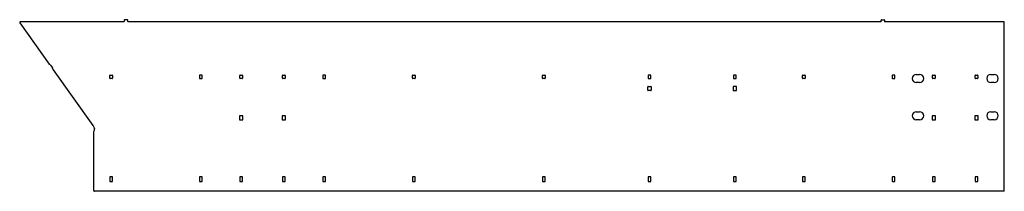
# Model space of a CAD drawing. Header units: millimetres. Extents: x -216 to 2692, y -194 to 313.
import ezdxf

# ---------------------------------------------------------------- set-up
doc = ezdxf.new("R2010")
doc.units = ezdxf.units.MM
doc.layers.add('100', color=7, linetype='Continuous')

msp = doc.modelspace()

# ---------------------------------------------------------------- linework, layer by layer
at = {"layer": '100', "color": 7, "linetype": 'Continuous'}
for p, q in [((-215.236296, 303.970113), (-128.485479, 181.285992)), ((92.411282, 307.124814), (-213.603303, 307.124814)), ((93.411282, 312.124814), (93.411282, 308.124814)), ((102.411282, 313.124814), (94.411282, 313.124814)), ((103.411282, 308.124814), (103.411282, 312.124814)), ((2327.511282, 307.124814), (104.411282, 307.124814)), ((2328.511282, 308.124814), (2328.511282, 312.124814)), ((2329.511282, 313.124814), (2337.511282, 313.124814)), ((2338.511282, 312.124814), (2338.511282, 308.124814)), ((2692.384335, 307.124814), (2339.511282, 307.124814)), ((2692.384335, -194.152811), (2692.384335, 307.124814)), ((-128.209318, 181.050278), (-128.171358, 181.032469)), ((-116.765242, 165.137193), (0, 0)), ((50.384335, 140.20101), (50.384335, 148.20101)), ((51.384335, 149.20101), (57.384335, 149.20101)), ((58.384335, 148.20101), (58.384335, 140.20101)), ((315.384335, 148.20101), (315.384335, 140.20101)), ((322.384335, 149.20101), (316.384335, 149.20101)), ((323.384335, 140.20101), (323.384335, 148.20101)), ((434.384335, 140.20101), (434.384335, 148.20101)), ((435.384335, 149.20101), (441.384335, 149.20101)), ((442.384335, 148.20101), (442.384335, 140.20101)), ((560.384335, 140.20101), (560.384335, 148.20101)), ((561.384335, 149.20101), (567.384335, 149.20101)), ((568.384335, 148.20101), (568.384335, 140.20101)), ((679.384335, 148.20101), (679.384335, 140.20101)), ((686.384335, 149.20101), (680.384335, 149.20101)), ((687.384335, 140.20101), (687.384335, 148.20101)), ((944.384335, 140.20101), (944.384335, 148.20101)), ((945.384335, 149.20101), (951.384335, 149.20101)), ((952.384335, 148.20101), (952.384335, 140.20101)), ((1328.384335, 140.20101), (1328.384335, 148.20101)), ((1329.384335, 149.20101), (1335.384335, 149.20101)), ((1336.384335, 148.20101), (1336.384335, 140.20101)), ((1640.384335, 148.20101), (1640.384335, 140.20101)), ((1647.384335, 149.20101), (1641.384335, 149.20101)), ((1648.384335, 140.20101), (1648.384335, 148.20101)), ((1892.384335, 148.20101), (1892.384335, 140.20101)), ((1899.384335, 149.20101), (1893.384335, 149.20101)), ((1900.384335, 140.20101), (1900.384335, 148.20101)), ((2096.384335, 140.20101), (2096.384335, 148.20101)), ((2097.384335, 149.20101), (2103.384335, 149.20101)), ((2104.384335, 148.20101), (2104.384335, 140.20101)), ((2361.384335, 148.20101), (2361.384335, 140.20101)), ((2368.384335, 149.20101), (2362.384335, 149.20101)), ((2369.384335, 140.20101), (2369.384335, 148.20101)), ((2432.384335, 151.20101), (2442.384335, 151.20101)), ((2480.384335, 140.20101), (2480.384335, 148.20101)), ((2481.384335, 149.20101), (2487.384335, 149.20101)), ((2488.384335, 148.20101), (2488.384335, 140.20101)), ((2606.384335, 140.20101), (2606.384335, 148.20101)), ((2607.384335, 149.20101), (2613.384335, 149.20101)), ((2614.384335, 148.20101), (2614.384335, 140.20101)), ((2652.384335, 151.20101), (2662.384335, 151.20101)), ((57.384335, 139.20101), (51.384335, 139.20101)), ((316.384335, 139.20101), (322.384335, 139.20101)), ((441.384335, 139.20101), (435.384335, 139.20101)), ((567.384335, 139.20101), (561.384335, 139.20101)), ((680.384335, 139.20101), (686.384335, 139.20101)), ((951.384335, 139.20101), (945.384335, 139.20101)), ((1335.384335, 139.20101), (1329.384335, 139.20101)), ((1641.384335, 139.20101), (1647.384335, 139.20101)), ((1893.384335, 139.20101), (1899.384335, 139.20101)), ((2103.384335, 139.20101), (2097.384335, 139.20101)), ((2362.384335, 139.20101), (2368.384335, 139.20101)), ((2442.384335, 127.20101), (2432.384335, 127.20101)), ((2487.384335, 139.20101), (2481.384335, 139.20101)), ((2613.384335, 139.20101), (2607.384335, 139.20101)), ((2662.384335, 127.20101), (2652.384335, 127.20101)), ((1639.384335, 104.70101), (1639.384335, 114.70101)), ((1640.384335, 115.70101), (1648.384335, 115.70101)), ((1648.384335, 103.70101), (1640.384335, 103.70101)), ((1649.384335, 114.70101), (1649.384335, 104.70101)), ((1891.384335, 114.70101), (1891.384335, 104.70101)), ((1900.384335, 115.70101), (1892.384335, 115.70101)), ((1892.384335, 103.70101), (1900.384335, 103.70101)), ((1901.384335, 104.70101), (1901.384335, 114.70101)), ((442.384335, 29.20101), (434.384335, 29.20101)), ((568.384335, 29.20101), (560.384335, 29.20101)), ((2432.384335, 41.20101), (2442.384335, 41.20101)), ((2488.384335, 29.20101), (2480.384335, 29.20101)), ((2614.384335, 29.20101), (2606.384335, 29.20101)), ((2652.384335, 41.20101), (2662.384335, 41.20101)), ((433.384335, 28.20101), (433.384335, 18.20101)), ((434.384335, 17.20101), (442.384335, 17.20101)), ((443.384335, 18.20101), (443.384335, 28.20101)), ((559.384335, 28.20101), (559.384335, 18.20101)), ((560.384335, 17.20101), (568.384335, 17.20101)), ((569.384335, 18.20101), (569.384335, 28.20101)), ((2442.384335, 17.20101), (2432.384335, 17.20101)), ((2479.384335, 28.20101), (2479.384335, 18.20101)), ((2480.384335, 17.20101), (2488.384335, 17.20101)), ((2489.384335, 18.20101), (2489.384335, 28.20101)), ((2605.384335, 28.20101), (2605.384335, 18.20101)), ((2606.384335, 17.20101), (2614.384335, 17.20101)), ((2615.384335, 18.20101), (2615.384335, 28.20101)), ((2662.384335, 17.20101), (2652.384335, 17.20101)), ((3.032994, -192.152811), (3.032994, -17.233433)), ((5.499793, -7.961902), (5.532992, -8.028302)), ((5.532992, -8.028302), (5.532992, -8.165983)), ((50.384335, -152.152811), (50.384335, -164.152811)), ((57.384335, -151.152811), (51.384335, -151.152811)), ((51.384335, -165.152811), (57.384335, -165.152811)), ((58.384335, -164.152811), (58.384335, -152.152811)), ((315.384335, -152.152811), (315.384335, -164.152811)), ((322.384335, -151.152811), (316.384335, -151.152811)), ((316.384335, -165.152811), (322.384335, -165.152811)), ((323.384335, -164.152811), (323.384335, -152.152811)), ((434.384335, -152.152811), (434.384335, -164.152811)), ((441.384335, -151.152811), (435.384335, -151.152811)), ((435.384335, -165.152811), (441.384335, -165.152811)), ((442.384335, -164.152811), (442.384335, -152.152811)), ((560.384335, -152.152811), (560.384335, -164.152811)), ((567.384335, -151.152811), (561.384335, -151.152811)), ((561.384335, -165.152811), (567.384335, -165.152811)), ((568.384335, -164.152811), (568.384335, -152.152811)), ((679.384335, -152.152811), (679.384335, -164.152811)), ((686.384335, -151.152811), (680.384335, -151.152811)), ((680.384335, -165.152811), (686.384335, -165.152811)), ((687.384335, -164.152811), (687.384335, -152.152811)), ((944.384335, -152.152811), (944.384335, -164.152811)), ((951.384335, -151.152811), (945.384335, -151.152811)), ((945.384335, -165.152811), (951.384335, -165.152811)), ((952.384335, -164.152811), (952.384335, -152.152811)), ((1328.384335, -152.152811), (1328.384335, -164.152811)), ((1335.384335, -151.152811), (1329.384335, -151.152811)), ((1329.384335, -165.152811), (1335.384335, -165.152811)), ((1336.384335, -164.152811), (1336.384335, -152.152811)), ((1640.384335, -152.152811), (1640.384335, -164.152811)), ((1647.384335, -151.152811), (1641.384335, -151.152811)), ((1641.384335, -165.152811), (1647.384335, -165.152811)), ((1648.384335, -164.152811), (1648.384335, -152.152811)), ((1892.384335, -152.152811), (1892.384335, -164.152811)), ((1899.384335, -151.152811), (1893.384335, -151.152811)), ((1893.384335, -165.152811), (1899.384335, -165.152811)), ((1900.384335, -164.152811), (1900.384335, -152.152811)), ((2096.384335, -152.152811), (2096.384335, -164.152811)), ((2103.384335, -151.152811), (2097.384335, -151.152811)), ((2097.384335, -165.152811), (2103.384335, -165.152811)), ((2104.384335, -164.152811), (2104.384335, -152.152811)), ((2361.384335, -152.152811), (2361.384335, -164.152811)), ((2368.384335, -151.152811), (2362.384335, -151.152811)), ((2362.384335, -165.152811), (2368.384335, -165.152811)), ((2369.384335, -164.152811), (2369.384335, -152.152811)), ((2480.384335, -152.152811), (2480.384335, -164.152811)), ((2487.384335, -151.152811), (2481.384335, -151.152811)), ((2481.384335, -165.152811), (2487.384335, -165.152811)), ((2488.384335, -164.152811), (2488.384335, -152.152811)), ((2606.384335, -152.152811), (2606.384335, -164.152811)), ((2613.384335, -151.152811), (2607.384335, -151.152811)), ((2607.384335, -165.152811), (2613.384335, -165.152811)), ((2614.384335, -164.152811), (2614.384335, -152.152811)), ((2692.384335, -194.152811), (5.032994, -194.152811))]:
    msp.add_line(p, q, dxfattribs=at)
for centre, radius, start, end in [((-213.603303, 305.124814), 2, 90, 215.264403), ((92.411282, 308.124814), 1, 270, 0), ((94.411282, 312.124814), 1, 90, 180), ((102.411282, 312.124814), 1, 0, 90), ((104.411282, 308.124814), 1, 180, 270), ((2327.511282, 308.124814), 1, 270, 0), ((2329.511282, 312.124814), 1, 90, 180), ((2337.511282, 312.124814), 1, 0, 90), ((2339.511282, 308.124814), 1, 180, 270), ((-127.670595, 181.861881), 0.99784, 215.249328, 227.617646), ((-127.761648, 182.011975), 1.06079, 236.753731, 245.038048), ((-136.641762, 162.914378), 20.000424, 6.564934, 65.063518), ((-136.641368, 162.914667), 20, 6.380246, 6.56424), ((51.384335, 148.20101), 1, 90, 180), ((57.384335, 148.20101), 1, 0, 90), ((316.384335, 148.20101), 1, 90, 180), ((322.384335, 148.20101), 1, 0, 90), ((435.384335, 148.20101), 1, 90, 180), ((441.384335, 148.20101), 1, 0, 90), ((561.384335, 148.20101), 1, 90, 180), ((567.384335, 148.20101), 1, 0, 90), ((680.384335, 148.20101), 1, 90, 180), ((686.384335, 148.20101), 1, 0, 90), ((945.384335, 148.20101), 1, 90, 180), ((951.384335, 148.20101), 1, 0, 90), ((1329.384335, 148.20101), 1, 90, 180), ((1335.384335, 148.20101), 1, 0, 90), ((1641.384335, 148.20101), 1, 90, 180), ((1647.384335, 148.20101), 1, 0, 90), ((1893.384335, 148.20101), 1, 90, 180), ((1899.384335, 148.20101), 1, 0, 90), ((2097.384335, 148.20101), 1, 90, 180), ((2103.384335, 148.20101), 1, 0, 90), ((2362.384335, 148.20101), 1, 90, 180), ((2368.384335, 148.20101), 1, 0, 90), ((2432.384335, 139.20101), 12, 90, 270), ((2442.384335, 139.20101), 12, 270, 90), ((2481.384335, 148.20101), 1, 90, 180), ((2487.384335, 148.20101), 1, 0, 90), ((2607.384335, 148.20101), 1, 90, 180), ((2613.384335, 148.20101), 1, 0, 90), ((2652.384335, 139.20101), 12, 90, 270), ((2662.384335, 139.20101), 12, 270, 90), ((51.384335, 140.20101), 1, 180, 270), ((57.384335, 140.20101), 1, 270, 0), ((316.384335, 140.20101), 1, 180, 270), ((322.384335, 140.20101), 1, 270, 0), ((435.384335, 140.20101), 1, 180, 270), ((441.384335, 140.20101), 1, 270, 0), ((561.384335, 140.20101), 1, 180, 270), ((567.384335, 140.20101), 1, 270, 0), ((680.384335, 140.20101), 1, 180, 270), ((686.384335, 140.20101), 1, 270, 0), ((945.384335, 140.20101), 1, 180, 270), ((951.384335, 140.20101), 1, 270, 0), ((1329.384335, 140.20101), 1, 180, 270), ((1335.384335, 140.20101), 1, 270, 0), ((1641.384335, 140.20101), 1, 180, 270), ((1647.384335, 140.20101), 1, 270, 0), ((1893.384335, 140.20101), 1, 180, 270), ((1899.384335, 140.20101), 1, 270, 0), ((2097.384335, 140.20101), 1, 180, 270), ((2103.384335, 140.20101), 1, 270, 360), ((2362.384335, 140.20101), 1, 180, 270), ((2368.384335, 140.20101), 1, 270, 0), ((2481.384335, 140.20101), 1, 180, 270), ((2487.384335, 140.20101), 1, 270, 0), ((2607.384335, 140.20101), 1, 180, 270), ((2613.384335, 140.20101), 1, 270, 0), ((1640.384335, 114.70101), 1, 90, 180), ((1640.384335, 104.70101), 1, 180, 270), ((1648.384335, 114.70101), 1, 0, 90), ((1648.384335, 104.70101), 1, 270, 0), ((1892.384335, 114.70101), 1, 90, 180), ((1892.384335, 104.70101), 1, 180, 270), ((1900.384335, 114.70101), 1, 0, 90), ((1900.384335, 104.70101), 1, 270, 0), ((434.384335, 28.20101), 1, 90, 180), ((442.384335, 28.20101), 1, 0, 90), ((560.384335, 28.20101), 1, 90, 180), ((568.384335, 28.20101), 1, 0, 90), ((2432.384335, 29.20101), 12, 90, 270), ((2442.384335, 29.20101), 12, 270, 90), ((2480.384335, 28.20101), 1, 90, 180), ((2488.384335, 28.20101), 1, 0, 90), ((2606.384335, 28.20101), 1, 90, 180), ((2614.384335, 28.20101), 1, 0, 90), ((2652.384335, 29.20101), 12, 90, 270), ((2662.384335, 29.20101), 12, 270, 90), ((434.384335, 18.20101), 1, 180, 270), ((442.384335, 18.20101), 1, 270, 0), ((560.384335, 18.20101), 1, 180, 270), ((568.384335, 18.20101), 1, 270, 0), ((2480.384335, 18.20101), 1, 180, 270), ((2488.384335, 18.20101), 1, 270, 0), ((2606.384335, 18.20101), 1, 180, 270), ((2614.384335, 18.20101), 1, 270, 0), ((-5.833941, -9.910355), 11.5, 9.754721, 59.515902), ((-5.833941, -9.910355), 11.5, 320.447172, 8.724561), ((51.384335, -152.152811), 1, 90, 180), ((51.384335, -164.152811), 1, 180, 270), ((57.384335, -152.152811), 1, 0, 90), ((57.384335, -164.152811), 1, 270, 0), ((316.384335, -152.152811), 1, 90, 180), ((316.384335, -164.152811), 1, 180, 270), ((322.384335, -152.152811), 1, 0, 90), ((322.384335, -164.152811), 1, 270, 0), ((435.384335, -152.152811), 1, 90, 180), ((435.384335, -164.152811), 1, 180, 270), ((441.384335, -152.152811), 1, 0, 90), ((441.384335, -164.152811), 1, 270, 0), ((561.384335, -152.152811), 1, 90, 180), ((561.384335, -164.152811), 1, 180, 270), ((567.384335, -152.152811), 1, 0, 90), ((567.384335, -164.152811), 1, 270, 0), ((680.384335, -152.152811), 1, 90, 180), ((680.384335, -164.152811), 1, 180, 270), ((686.384335, -152.152811), 1, 0, 90), ((686.384335, -164.152811), 1, 270, 0), ((945.384335, -152.152811), 1, 90, 180), ((945.384335, -164.152811), 1, 180, 270), ((951.384335, -152.152811), 1, 0, 90), ((951.384335, -164.152811), 1, 270, 0), ((1329.384335, -152.152811), 1, 90, 180), ((1329.384335, -164.152811), 1, 180, 270), ((1335.384335, -152.152811), 1, 0, 90), ((1335.384335, -164.152811), 1, 270, 0), ((1641.384335, -152.152811), 1, 90, 180), ((1641.384335, -164.152811), 1, 180, 270), ((1647.384335, -152.152811), 1, 0, 90), ((1647.384335, -164.152811), 1, 270, 0), ((1893.384335, -152.152811), 1, 90, 180), ((1893.384335, -164.152811), 1, 180, 270), ((1899.384335, -152.152811), 1, 0, 90), ((1899.384335, -164.152811), 1, 270, 0), ((2097.384335, -152.152811), 1, 90, 180), ((2097.384335, -164.152811), 1, 180, 270), ((2103.384335, -152.152811), 1, 0, 90), ((2103.384335, -164.152811), 1, 270, 0), ((2362.384335, -152.152811), 1, 90, 180), ((2362.384335, -164.152811), 1, 180, 270), ((2368.384335, -152.152811), 1, 0, 90), ((2368.384335, -164.152811), 1, 270, 0), ((2481.384335, -152.152811), 1, 90, 180), ((2481.384335, -164.152811), 1, 180, 270), ((2487.384335, -152.152811), 1, 0, 90), ((2487.384335, -164.152811), 1, 270, 0), ((2607.384335, -152.152811), 1, 90, 180), ((2607.384335, -164.152811), 1, 180, 270), ((2613.384335, -152.152811), 1, 0, 90), ((2613.384335, -164.152811), 1, 270, 0), ((5.032994, -192.152811), 2, 180, 270)]:
    msp.add_arc(centre, radius, start, end, dxfattribs=at)

doc.saveas('drawing.dxf')
